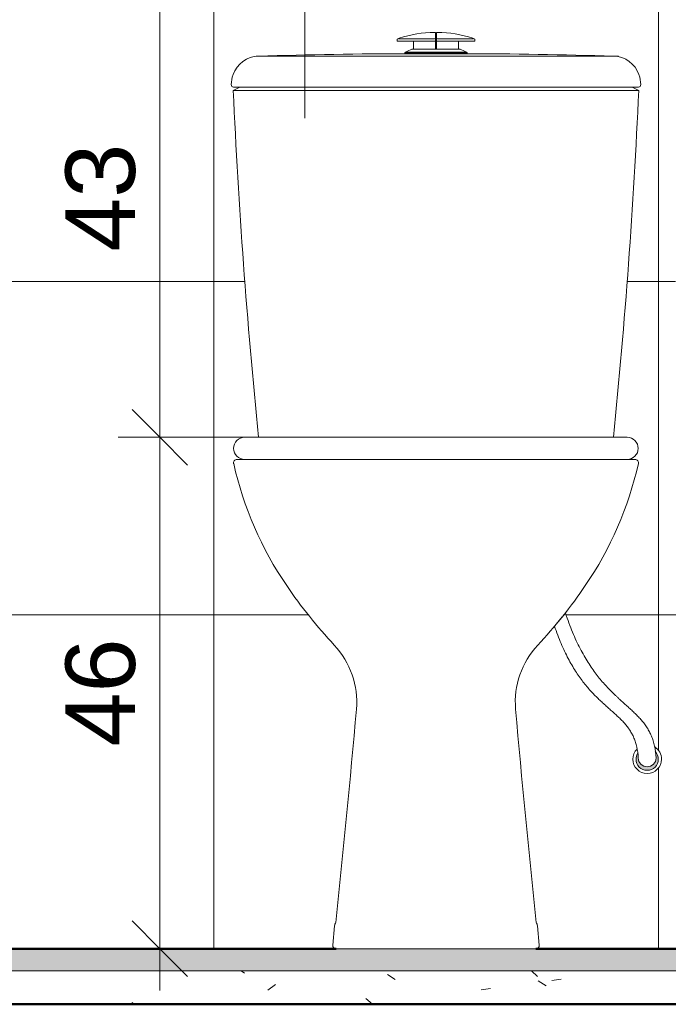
# Model space of a CAD drawing. Header units: millimetres. Extents: x -336 to 27370, y -15225 to 9845.
# Tile 35 of 43: x 17127 to 17710, y -70 to 816. Entities that reach past the tile are written whole.
import ezdxf

# ---------------------------------------------------------------- set-up
doc = ezdxf.new("R2010")
doc.units = ezdxf.units.MM
for name, color, linetype, lineweight in [('A-ANNO-DIMS', 7, 'Continuous', 9), ('A-ANNO-DIMS-25', 7, 'Continuous', 9), ('A-ANNO-KEYN', 7, 'Continuous', 9), ('A-DETL-GENF', 7, 'Continuous', 5), ('A-FLOR', 7, 'Continuous', 5), ('A-FLOR-MCUT', 7, 'Continuous', 5), ('A-FLOR-PATT', 7, 'Continuous', 5), ('A-WALL-PATT', 7, 'Continuous', 50), ('P-SANR-FIXT', 7, 'Continuous', 5)]:
    doc.layers.add(name, color=color, linetype=linetype, lineweight=lineweight)
doc.layers.add('A-DETL', color=7, linetype='Continuous', lineweight=5, true_color=0x00a600)
doc.styles.add('Arial_5', font='arial.ttf', dxfattribs={"height": 62.5})
doc.dimstyles.new('Com_linha__ref__contínua__-_Cor_Vermelha_Arial_2_5mm', dxfattribs={"dimscale": 304.8, "dimtxt": 63.766212, "dimasz": 0.164042, "dimexe": 0.123031, "dimexo": 0.123031, "dimgap": 0.012303, "dimtad": 1, "dimdec": 1, "dimlfac": 0.1, "dimrnd": 0.1, "dimdsep": 46, "dimtxsty": 'Arial_5', "dimblk1": 'OBLIQUE', "dimblk2": 'OBLIQUE', "dimsah": 1, "dimcen": 0.09, "dimdle": 0.123031, "dimazin": 0, "dimtfac": 1, "dimtdec": 4, "dimtix": 1, "dimtmove": 0, "dimatfit": 3, "dimfxl": 1, "dimtvp": 1, "dimtolj": 1, "dimtzin": 0, "dimarcsym": 2})

# ---------------------------------------------------------------- blocks, each defined once
blk = doc.blocks.new('BACIA SANITÁRIA ACESSÍVEL COM CAIXA ACOPLADA COM DUPLO ACIONAMENTO - P_115_17_Branco-2802804-5b')
at = {"layer": 'P-SANR-FIXT'}
for p, q in [((12542.91, 420), (12535.97, 420)), ((12894.12, 420), (12886.97, 420)), ((12623.8, 0.73), (12622.12, -16.71)), ((12807.96, -16.71), (12806.28, 0.73)), ((12625.11, -20), (12804.97, -20))]:
    blk.add_line(p, q, dxfattribs=at)
for centre, radius, start, end in [((12535.97, 416.95), 3.05, 90, 192.79342), ((12846.95, 487.57), 321.94, 192.79342, 214.20689), ((12583.14, 487.57), 321.94, 325.79311, 347.20658), ((12894.12, 416.95), 3.05, 347.20658, 90), ((12944.4, 553.82), 439.78, 214.20689, 223.1504), ((12485.68, 553.82), 439.78, 321.34311, 325.79311), ((12485.68, 553.82), 439.78, 316.8496, 321.23677), ((12569.16, 202.05), 74.55, 354.97031, 43.1504), ((12860.92, 202.05), 74.55, 136.8496, 185.02969), ((860.51, 1232.54), 11828.46, 354.035676, 354.970313), ((24569.57, 1232.54), 11828.46, 185.029687, 185.964324), ((12628.78, 0.25), 5, 140.08411, 174.49987), ((12801.3, 0.25), 5, 5.50013, 39.91589), ((12625.11, -17), 3, 174.49987, 270), ((12804.97, -17), 3, 270, 5.50013)]:
    blk.add_arc(centre, radius, start, end, dxfattribs=at)
blk = doc.blocks.new('Deca_Caixa acoplada com acionamento Duo_Cx_ Acoplada Univ_ Compet_CDC_00F - CDC_00F_17_Branco-2802808-5b')
at = {"layer": 'P-SANR-FIXT'}
for p, q in [((12680.02, 797.64), (12679.98, 796.24)), ((12681.92, 798.89), (12680.74, 798.48)), ((12681.17, 798.27), (12713.15, 798.27)), ((12714.73, 789.44), (12714.73, 803.74)), ((12715.36, 803.74), (12715.36, 789.44)), ((12748.91, 798.27), (12716.93, 798.27)), ((12749.35, 798.48), (12748.17, 798.89)), ((12750.11, 796.24), (12750.06, 797.64)), ((12714.73, 796.28), (12679.97, 796.28)), ((12679.98, 796.24), (12694.72, 796.24)), ((12693.37, 789.13), (12689.43, 787.38)), ((12694.86, 789.13), (12693.37, 789.13)), ((12693.64, 789.13), (12714.9, 789.13)), ((12694.72, 796.24), (12694.86, 789.13)), ((12736.44, 789.13), (12715.18, 789.13)), ((12715.36, 796.28), (12750.11, 796.28)), ((12735.22, 789.13), (12735.36, 796.24)), ((12736.72, 789.13), (12735.22, 789.13)), ((12735.36, 796.24), (12750.11, 796.24)), ((12740.65, 787.38), (12736.72, 789.13)), ((12553.25, 782.69), (12879.31, 782.69)), ((12689.43, 787.38), (12687.05, 786.19)), ((12687.05, 786.19), (12687.05, 785.16)), ((12687.05, 785.99), (12743.05, 785.99)), ((12687.05, 785.16), (12743.03, 785.16)), ((12742.88, 786.26), (12687.19, 786.26)), ((12739.03, 785), (12691.05, 785)), ((12743.03, 786.19), (12740.65, 787.38)), ((12743.03, 785.16), (12743.03, 786.19)), ((12538.55, 755), (12532.67, 752.06)), ((12532.85, 755), (12538.55, 755)), ((12538.55, 755), (12891.54, 755)), ((12897.41, 752.06), (12891.54, 755)), ((12891.54, 755), (12897.23, 755)), ((12532.68, 752), (12897.41, 752))]:
    blk.add_line(p, q, dxfattribs=at)
for centre, radius, start, end in [((12680.9, 797.62), 0.882, 100.95631, 178.17203), ((12713.92, 705.67), 98.55, 90.04111, 108.9465), ((12713.15, 801.27), 3, 270, 295.05762), ((12713.85, 803.19), 1.04, 31.8793, 90.04111), ((12716.24, 803.19), 1.04, 89.95889, 148.1207), ((12716.93, 801.27), 3, 244.94238, 270), ((12716.17, 705.67), 98.55, 71.0535, 89.95889), ((12749.18, 797.62), 0.882, 1.82797, 79.04369), ((12715.04, 789.44), 0.316, 180, 0), ((12556.01, 757.85), 25, 91.78206, 160.52541), ((12694.84, -3704.13), 4489.13, 90.04827, 91.78206), ((12735.25, -3704.13), 4489.13, 88.21794, 89.95173), ((12874.07, 757.85), 25, 19.47459, 88.21794), ((12558.62, 756.93), 27.77, 160.52541, 179.49701), ((12871.46, 756.93), 27.77, 0.50299, 19.47459), ((12532.85, 757), 2, 175.14733, 270), ((12897.23, 757), 2, 270, 4.85267), ((18014.08, 995.82), 5486.83, 182.54634, 185.8143), ((7416, 995.82), 5486.83, 354.1857, 357.45366)]:
    blk.add_arc(centre, radius, start, end, dxfattribs=at)
blk = doc.blocks.new('DIMBLOCK44-5b')
at = {"layer": 'A-ANNO-DIMS-25', "color": 242, "true_color": 0xbd2b2e}
for p, q in [((17252.79, 907.5), (17252.79, 439.99)), ((17252.79, 870), (17227.79, 895)), ((17252.79, 870), (17250.64, 870)), ((17252.79, 870), (17277.79, 845)), ((17252.79, 870), (17290.29, 870)), ((17252.79, 439.99), (17227.79, 464.99)), ((17252.79, 439.99), (17215.29, 439.99)), ((17252.79, 439.99), (17277.79, 414.99)), ((17252.79, 439.99), (17368.08, 439.99))]:
    blk.add_line(p, q, dxfattribs=at)
at = {"layer": 'A-ANNO-DIMS-25', "color": 0, "insert": (17167.9, 606.92), "char_height": 62.5, "width": 115.3678, "attachment_point": 1, "rotation": 90, "line_spacing_factor": 0.941778, "style": 'Arial_5'}
blk.add_mtext('43', dxfattribs=at)
blk = doc.blocks.new('_Oblique')
at = {"color": 0, "linetype": 'ByBlock', "lineweight": -2}
blk.add_line((-0.5, -0.5), (0.5, 0.5), dxfattribs=at)
blk = doc.blocks.new('DIMBLOCK45-5b')
at = {"layer": 'A-ANNO-DIMS-25', "color": 242, "true_color": 0xbd2b2e}
for p, q in [((17252.79, 439.99), (17227.79, 464.99)), ((17252.79, 439.99), (17215.29, 439.99)), ((17252.79, 439.99), (17252.79, -57.5)), ((17252.79, 439.99), (17277.79, 414.99)), ((17252.79, 439.99), (17368.08, 439.99)), ((17252.79, -20), (17227.79, 5)), ((17252.79, -20), (17250.64, -20)), ((17252.79, -20), (17277.79, -45)), ((17252.79, -20), (17290.29, -20))]:
    blk.add_line(p, q, dxfattribs=at)
at = {"layer": 'A-ANNO-DIMS-25', "color": 0, "insert": (17167.9, 161.92), "char_height": 62.5, "width": 115.3678, "attachment_point": 1, "rotation": 90, "line_spacing_factor": 0.941778, "style": 'Arial_5'}
blk.add_mtext('46', dxfattribs=at)

msp = doc.modelspace()

# ---------------------------------------------------------------- hatches: boundary and pattern name
at = {"layer": 'A-DETL-GENF', "true_color": 0xc0c0c0}
msp.add_hatch(color=9, dxfattribs=at).paths.add_polyline_path([(17691.27, 140.47), (17693.86, 140.82), (17696.27, 141.81), (17699, 144.26), (17700.13, 145.94), (17700.93, 147.89), (17701.27, 150.47), (17700.93, 153.06), (17699.27, 156.34), (17698.57, 156.99), (17699.27, 151.6), (17699, 149.53), (17698.2, 147.6), (17696.93, 145.94), (17695.27, 144.67), (17693.35, 143.87), (17690.25, 143.73), (17689.2, 143.87), (17687.27, 144.67), (17685.62, 145.94), (17684.2, 147.94), (17683.55, 149.53), (17682.61, 155.47), (17681.62, 153.06), (17681.27, 150.47), (17681.62, 147.89), (17682.61, 145.47), (17684.2, 143.4), (17686.27, 141.81), (17688.69, 140.82), (17690.25, 140.61)])
at = {"layer": 'A-FLOR', "true_color": 0xbbc5c4}
msp.add_hatch(color=9, dxfattribs=at).paths.add_polyline_path([(17408.55, -40), (18901.27, -40), (18901.27, -20), (16181.27, -20), (16181.27, -40), (17408.37, -40)])
at = {"layer": 'A-FLOR-PATT', "true_color": 0x787878}
h = msp.add_hatch(dxfattribs=at)
h.set_pattern_fill('FP_5', color=8, style=0, pattern_type=2)
h.set_pattern_definition([(50, (4786.23, 0), (182.1847, -15.9391), [19.05, -209.55]), (355, (4786.23, 0), (-35.2424, 191.0566), [15.24, -167.64]), (100.451, (4801.41, -1.33), (146.9425, 175.1167), [16.19, -178.09]), (46.184, (4786.23, 50.8), (271.079, -42.0433), [28.575, -314.325]), (96.636, (4808.82, 47.3), (237.4025, 247.427), [24.285, -267.135]), (351.184, (4786.23, 50.8), (237.4046, 247.425), [22.86, -251.46]), (21, (4811.63, 38.1), (151.6149, -102.2655), [19.05, -209.55]), (326, (4811.63, 38.1), (61.8024, 184.1877), [15.24, -167.64]), (71.451, (4824.27, 29.58), (213.417, 81.9214), [16.19, -178.09]), (37.5, (4786.23, 0), (3.08832, 84.55508), [8.382, -157.226, 8.382, -161.798, -168.275]), (37.5, (4786.23, 0), (3.08832, 84.55508), [-335.788, 8.382, -159.893]), (7.5, (4786.23, 0), (66.81944, 100.18075), [8.382, -88.646, 8.382, -153.416, -64.135]), (7.5, (4786.23, 0), (66.81944, 100.18075), [-258.826, 8.382, -55.753]), (327.5, (4729.59, 0), (135.5905, -5.7289), [8.382, -55.118, 8.382, -189.738, -262.89]), (327.5, (4729.59, 0), (135.5905, -5.7289), [-261.62, 8.382, -254.508]), (317.5, (4704.19, 0), (148.1289, 25.4268), [8.382, -74.168, 8.382, -123.19, -186.69]), (317.5, (4704.19, 0), (148.1289, 25.4268), [-214.122, 8.382, -178.308])])
h.paths.add_polyline_path([(18901.27, -70), (18901.27, -40), (16181.27, -40), (16181.27, -70), (18561.74, -70)])
at = {"layer": 'A-WALL-PATT', "lineweight": 5, "true_color": 0x808080}
h = msp.add_hatch(dxfattribs=at)
h.set_pattern_fill('FP_7', color=8, style=0, pattern_type=2)
h.set_pattern_definition([(0, (19301.27, -20), (0, 300), []), (90, (19301.27, -20), (-400, 2e-14), [])])
h.paths.add_polyline_path([(18901.83, -70), (18901.83, -20), (18901.27, -20), (18901.27, -70)])
h.paths.add_polyline_path([(16351.14, -20), (16620.02, -20), (16620.02, -17), (16620.7, -15.59), (16622.02, -15), (16740.52, -15), (16741.94, -15.59), (16742.52, -17), (16742.52, -20), (17411.18, -19.96), (17409.38, -19.27), (17408.55, -18.11), (17408.35, -16.71), (17410.03, 0.73), (17410.61, 2.63), (17411.18, 3.46), (17420.81, 99.45), (17429.66, 195.52), (17429.39, 211.16), (17425.86, 226.4), (17419.23, 240.57), (17409.78, 253.04), (17387.31, 278.97), (17366.93, 306.58), (17351.15, 332.33), (17337.94, 359.19), (17327.3, 387.18), (17319.15, 417.05), (17319.59, 418.53), (17320.7, 419.61), (17322.2, 420), (17327.3, 420.23), (17326.55, 420.33), (17324.14, 421.33), (17322.07, 422.92), (17320.48, 424.99), (17319.48, 427.4), (17319.14, 429.99), (17319.48, 432.58), (17320.48, 434.99), (17322.07, 437.06), (17324.14, 438.65), (17326.55, 439.65), (17329.14, 439.99), (17341.81, 439.99), (17328.32, 592.59), (17319.08, 752.14), (17324.78, 755), (17318.17, 755.22), (17317.78, 755.48), (17317.09, 757.17), (17317.51, 761.74), (17318.9, 766.65), (17321.33, 771.55), (17325.19, 776.12), (17330.02, 779.65), (17335.55, 781.93), (17341.46, 782.84), (17409.37, 784.43), (17501.59, 785), (17541.46, 784.87), (17593.18, 784.43), (17661.08, 782.84), (17667, 781.93), (17672.53, 779.65), (17677.77, 775.64), (17681.22, 771.55), (17683.87, 766.18), (17685.04, 761.74), (17685.46, 757.17), (17684.38, 755.22), (17683.47, 755), (17677.77, 755), (17683.64, 752.06), (17674.21, 592.47), (17660.74, 439.99), (17674.22, 439.85), (17675.79, 439.65), (17678.2, 438.65), (17680.27, 437.06), (17681.86, 434.99), (17682.86, 432.58), (17683.2, 429.99), (17682.62, 426.83), (17681.86, 424.99), (17680.27, 422.92), (17678.2, 421.33), (17675.25, 420.26), (17675.25, 420), (17681.12, 419.9), (17681.84, 419.61), (17682.95, 418.53), (17683.39, 417.05), (17683.32, 416.28), (17674.22, 384.48), (17664.61, 359.19), (17651.4, 332.33), (17635.62, 306.58), (17617.73, 281.96), (17624.1, 264.69), (17630.92, 250), (17638.04, 237.54), (17647.05, 224.95), (17652.74, 218.06), (17660.07, 210.37), (17678.49, 193.34), (17680.45, 191.52), (17686.22, 185.45), (17691.41, 178.37), (17695.12, 171.24), (17698.35, 161.14), (17700.38, 159.58), (17702.43, 156.91), (17703.71, 153.81), (17704.15, 150.47), (17703.71, 147.14), (17701.94, 143.4), (17699.66, 140.82), (17697.71, 139.32), (17694.61, 138.04), (17690.25, 137.73), (17687.94, 138.04), (17684.2, 139.81), (17681.62, 142.09), (17680.12, 144.04), (17678.84, 147.14), (17678.4, 150.47), (17678.84, 153.81), (17680.61, 157.55), (17682.18, 159.59), (17681.45, 162.91), (17679.35, 169.52), (17675.69, 176.43), (17671.12, 182.46), (17665.81, 187.97), (17645.36, 206.83), (17638.04, 214.76), (17633.5, 220.18), (17626.49, 230.21), (17620.15, 241.1), (17613.83, 254.49), (17607.89, 270.24), (17607.66, 270.24), (17591.37, 251.2), (17583.32, 240.57), (17576.69, 226.4), (17573.16, 211.16), (17572.89, 195.52), (17582.13, 95.54), (17591.37, 3.46), (17591.93, 2.63), (17592.51, 0.73), (17594.18, -17.42), (17593.65, -18.74), (17592.51, -19.61), (17591.37, -20), (18901.27, -20), (18901.27, 760), (18801.27, 760), (18801.27, 460), (18776.27, 460), (18776.27, 760), (18226.27, 760), (18226.27, 460), (18201.27, 460), (18201.27, 760), (18101.27, 760), (18101.27, 880), (18301.27, 880), (18301.27, 1480), (18701.27, 1480), (18701.27, 880), (18901.27, 880), (18901.27, 940.35), (18893.27, 941.05), (18891.03, 941.54), (18888.98, 942.59), (18887.26, 944.12), (18885.99, 946.04), (18885.24, 948.21), (18882.57, 961.25), (18880.77, 961.57), (18880.77, 964.07), (18863.5, 964.62), (18846.83, 969.21), (18831.71, 977.57), (18818.97, 989.26), (18809.32, 1003.6), (18803.31, 1019.81), (18801.27, 1036.97), (18801.27, 1326.33), (18803.95, 1345.81), (18811.16, 1363.24), (18822.89, 1378.53), (18838.18, 1390.26), (18855.99, 1397.63), (18875.09, 1400.15), (18880.77, 1400.15), (18880.77, 1402.43), (18882.57, 1402.75), (18885.24, 1415.79), (18885.99, 1417.96), (18887.26, 1419.88), (18888.98, 1421.41), (18891.03, 1422.46), (18893.27, 1422.95), (18901.27, 1423.65), (18901.27, 1780), (16687.76, 1780), (16687.76, 1119.15), (16691.63, 1118.64), (16701.27, 1114.64), (16709.56, 1108.29), (16715.91, 1100), (16719.91, 1090.35), (16721.27, 1080), (16719.91, 1069.65), (16715.91, 1060), (16709.56, 1051.72), (16701.27, 1045.36), (16691.62, 1041.36), (16687.76, 1040.85), (16687.76, 936.45), (16685.82, 921.76), (16680.15, 908.07), (16671.13, 896.31), (16659.38, 887.29), (16645.69, 881.62), (16630.99, 879.69), (16616.3, 881.62), (16602.61, 887.29), (16590.86, 896.31), (16581.84, 908.07), (16576.17, 921.76), (16574.23, 936.45), (16574.23, 1377.3), (16572.81, 1377.53), (16571.8, 1379.04), (16565.61, 1379.28), (16564.85, 1380.06), (16565.18, 1402.67), (16565.87, 1403.61), (16569.89, 1404.73), (16569.89, 1409.07), (16569.13, 1410.22), (16568.79, 1411.92), (16567.78, 1413.83), (16566.75, 1415.01), (16564.85, 1416.22), (16563.7, 1416.63), (16562.34, 1416.85), (16561.34, 1417.84), (16561.3, 1419.21), (16556.46, 1419.21), (16555.45, 1420.22), (16555.45, 1430.21), (16556.45, 1431.21), (16561.3, 1431.21), (16561.34, 1432.69), (16561.78, 1433.52), (16562.27, 1433.7), (16563.9, 1433.91), (16565.59, 1434.64), (16566.97, 1435.77), (16567.78, 1436.78), (16568.58, 1439.02), (16568.73, 1439.91), (16568.73, 1446.89), (16569.77, 1447.95), (16569.77, 1449.41), (16568.58, 1450.34), (16568.58, 1562.27), (16563.84, 1565.31), (16559.9, 1569.23), (16556.95, 1573.83), (16555.13, 1578.91), (16554.49, 1586.33), (16554.51, 1605.77), (16555, 1609.44), (16556.96, 1614), (16560.13, 1618.09), (16564.37, 1621.53), (16569.45, 1624.12), (16575.12, 1625.75), (16581.1, 1626.33), (16587.09, 1625.84), (16592.79, 1624.29), (16597.91, 1621.77), (16602.19, 1618.4), (16605.43, 1614.35), (16607.45, 1609.82), (16608.16, 1605.05), (16608.31, 1584.24), (16607.68, 1578.86), (16605.82, 1573.73), (16602.81, 1569.1), (16598.8, 1565.17), (16593.98, 1562.14), (16593.83, 1450.22), (16592.79, 1449.41), (16592.79, 1447.95), (16593.83, 1446.89), (16594.1, 1438.29), (16594.78, 1436.78), (16595.81, 1435.5), (16597.13, 1434.52), (16598.66, 1433.91), (16600.29, 1433.7), (16601.26, 1432.62), (16601.26, 1431.21), (16606.21, 1431.11), (16607.11, 1430.21), (16607.11, 1420.22), (16606.1, 1419.21), (16601.22, 1419.21), (16601.04, 1417.66), (16600.22, 1416.85), (16598.54, 1416.58), (16596.97, 1415.9), (16595.6, 1414.85), (16594.51, 1413.49), (16593.77, 1411.92), (16593.43, 1410.22), (16592.67, 1409.07), (16592.67, 1404.73), (16596.69, 1403.61), (16597.38, 1402.67), (16597.72, 1380.03), (16596.72, 1379.04), (16590.8, 1379.04), (16589.63, 1377.5), (16588.23, 1377.28), (16588.23, 936.45), (16589.69, 925.38), (16593.96, 915.07), (16600.76, 906.21), (16609.61, 899.42), (16619.93, 895.15), (16630.99, 893.69), (16642.06, 895.15), (16652.38, 899.42), (16661.23, 906.21), (16668.03, 915.07), (16672.3, 925.38), (16673.76, 936.45), (16673.76, 1040.99), (16670.92, 1041.36), (16661.27, 1045.36), (16652.99, 1051.72), (16646.63, 1060), (16642.64, 1069.65), (16641.27, 1080), (16642.64, 1090.35), (16646.63, 1100), (16652.99, 1108.28), (16661.27, 1114.64), (16670.92, 1118.64), (16673.76, 1119.01), (16673.76, 1780), (16181.27, 1780), (16181.27, -20)])
h.paths.add_polyline_path([(17762.82, 137.28), (17753.25, 138.54), (17744.32, 142.24), (17736.65, 148.12), (17730.77, 155.78), (17727.08, 164.71), (17725.81, 174.29), (17725.81, 557.2), (17723.76, 557.59), (17722.35, 558.87), (17722.26, 560.57), (17716.4, 560.57), (17716.75, 584.2), (17717.44, 585.13), (17721.38, 586.21), (17721.38, 587.93), (17722.52, 588.53), (17722.52, 590.84), (17721.16, 591.07), (17719.38, 592.09), (17719.58, 605.33), (17720.12, 615.69), (17721.55, 630.81), (17722.52, 636.31), (17723.05, 641.87), (17722.27, 649.18), (17719.82, 662.35), (17719.61, 666.25), (17719.73, 675.3), (17719.96, 677.02), (17720.97, 679.47), (17722.43, 682.13), (17724.48, 684.37), (17727, 686.07), (17729.85, 687.13), (17732.86, 687.49), (17735.88, 687.13), (17738.73, 686.07), (17741.24, 684.37), (17743.29, 682.13), (17744.75, 679.47), (17745.77, 677.02), (17746.11, 674.39), (17745.91, 662.35), (17744.91, 656.39), (17743.2, 646.82), (17742.68, 641.87), (17743.45, 634.9), (17744.45, 628.42), (17745.61, 615.69), (17746.31, 598.71), (17746.31, 592.06), (17746, 591.69), (17743.42, 590.88), (17743.17, 590.84), (17743.42, 588.42), (17744.34, 587.93), (17744.34, 586.2), (17748.24, 585.13), (17748.93, 584.2), (17749.28, 560.57), (17743.42, 560.57), (17743.2, 558.48), (17741.91, 557.59), (17739.82, 557.19), (17739.82, 173.85), (17740.61, 167.9), (17742.91, 162.35), (17746.56, 157.58), (17751.33, 153.93), (17756.87, 151.63), (17762.83, 150.85), (17768.78, 151.63), (17774.33, 153.93), (17779.09, 157.58), (17782.75, 162.35), (17785.05, 167.9), (17785.83, 174.29), (17785.83, 201.38), (17785.32, 202.28), (17785.32, 218.28), (17781.61, 218.54), (17780.7, 219.78), (17780.7, 227.12), (17781.61, 228.03), (17776.29, 231.55), (17772.06, 236.33), (17769.2, 242.03), (17767.92, 248.28), (17765.41, 248.28), (17765.41, 252.28), (17767.92, 252.28), (17768.82, 257.54), (17770.86, 262.47), (17773.92, 266.83), (17777.87, 270.42), (17782.51, 273.05), (17782.51, 275.68), (17781.09, 275.68), (17781.09, 279.18), (17780.14, 280.21), (17780.14, 284.21), (17781.84, 285.18), (17804.06, 285.05), (17805.53, 284.21), (17805.53, 280.21), (17804.59, 279.18), (17804.59, 275.68), (17803.16, 275.68), (17803.16, 273.05), (17807.8, 270.42), (17811.75, 266.83), (17814.81, 262.47), (17816.85, 257.54), (17817.76, 252.28), (17820.26, 252.28), (17820.26, 248.28), (17817.76, 248.28), (17816.47, 242.03), (17813.61, 236.33), (17809.38, 231.55), (17804.06, 228.03), (17804.97, 227.12), (17804.97, 219.45), (17803.8, 218.28), (17800.36, 218.28), (17800.35, 202.27), (17799.83, 201.38), (17799.77, 173.85), (17798.57, 164.71), (17794.87, 155.78), (17788.99, 148.12), (17781.33, 142.24), (17772.4, 138.54), (17762.83, 137.28)])
h.paths.add_polyline_path([(18501.27, 470.8), (18493.71, 471.79), (18486.67, 474.71), (18480.62, 479.35), (18475.96, 485.45), (18473.06, 492.44), (18472.07, 500), (18473.06, 507.56), (18475.98, 514.6), (18480.62, 520.65), (18483.61, 522.94), (18481.58, 524.97), (18486.58, 529.97), (18481.58, 534.97), (18486.58, 539.97), (18481.58, 544.97), (18486.58, 549.97), (18481.58, 554.97), (18486.58, 559.97), (18481.58, 564.97), (18486.58, 569.97), (18481.58, 574.97), (18486.58, 579.97), (18481.58, 584.97), (18486.58, 589.97), (18481.58, 594.97), (18486.58, 599.97), (18481.58, 604.97), (18486.58, 609.97), (18471.13, 610.24), (18470.08, 611.79), (18468.78, 622.76), (18468.2, 623.92), (18467.35, 624.9), (18466.29, 625.64), (18465.07, 626.09), (18442.88, 628.99), (18420.46, 634.5), (18415.88, 627.61), (18412.35, 619.81), (18410.08, 610.73), (18410.11, 608.99), (18410.55, 611.76), (18413.26, 608.99), (18415.18, 605.56), (18416.15, 600.89), (18415.88, 597.02), (18415.15, 594.27), (18413.12, 590.81), (18410.5, 588.15), (18406.93, 586.11), (18402.87, 585.12), (18399.2, 585.16), (18395.71, 586.06), (18391.69, 588.56), (18389.61, 590.54), (18387.59, 593.84), (18386.47, 597.54), (18386.52, 602.17), (18387.21, 605.19), (18389.01, 608.62), (18391.69, 611.5), (18394.78, 613.55), (18396.35, 619.81), (18399.88, 627.61), (18404.46, 634.5), (18408.6, 639.36), (18400.73, 642.38), (18381.07, 652.74), (18362.78, 665.37), (18346.1, 680.06), (18331.29, 696.64), (18318.53, 714.84), (18308.11, 734.29), (18299.92, 755.12), (18702.63, 755.12), (18694.44, 734.29), (18684.01, 714.84), (18671.25, 696.64), (18656.45, 680.06), (18639.77, 665.37), (18621.48, 652.74), (18601.81, 642.38), (18581.07, 634.4), (18559.67, 628.99), (18536.26, 625.64), (18535.19, 624.9), (18534.34, 623.92), (18533.76, 622.76), (18533.32, 619.97), (18532.46, 611.79), (18530.96, 610.06), (18530.47, 610), (18515.97, 609.97), (18520.97, 604.97), (18515.97, 599.97), (18520.97, 594.97), (18515.97, 589.97), (18520.97, 584.97), (18515.97, 579.97), (18520.97, 574.97), (18515.97, 569.97), (18520.97, 564.97), (18515.97, 559.97), (18520.97, 554.97), (18515.97, 549.97), (18520.97, 544.97), (18515.97, 539.97), (18520.97, 534.97), (18515.97, 529.97), (18520.97, 524.97), (18518.93, 522.94), (18521.92, 520.65), (18526.58, 514.55), (18529.47, 507.56), (18530.47, 500), (18529.47, 492.44), (18526.56, 485.4), (18521.92, 479.35), (18515.82, 474.69), (18508.83, 471.79)])
h.paths.add_polyline_path([(17901.27, 540.56), (17901.25, 540.56), (17896.52, 541.28), (17893.18, 542.76), (17890.57, 544.7), (17889.01, 546.29), (17886.71, 549.94), (17885.65, 553.17), (17885.31, 555.82), (17885.27, 558.71), (17885.27, 679.06), (17881.27, 679.16), (17879.05, 680.08), (17878.02, 682.56), (17878.02, 705.96), (17870.02, 705.96), (17870.02, 706.65), (17868.9, 706.56), (17868.4, 706.56), (17868.12, 706.65), (17868.12, 722.11), (17868.7, 722.62), (17870.02, 722.64), (17870.02, 723.16), (17878.02, 723.16), (17878.02, 754.41), (17880.52, 754.41), (17880.52, 682.56), (17881.55, 681.56), (17885.27, 681.56), (17885.27, 694.56), (17881.27, 694.56), (17881.55, 725.71), (17886.86, 730.29), (17890.1, 732.09), (17895.15, 733.78), (17897.18, 734.24), (17902.81, 734.45), (17905.14, 734.24), (17908.22, 733.63), (17913.44, 731.53), (17916.57, 729.7), (17921.28, 725.45), (17921.27, 694.56), (17917.27, 694.56), (17917.27, 681.56), (17921.02, 681.56), (17922.02, 682.56), (17922.02, 754.41), (17924.52, 754.41), (17924.52, 723.16), (17932.52, 723.16), (17932.52, 722.29), (17933.96, 722.51), (17934.42, 721.81), (17934.15, 706.56), (17933.47, 706.5), (17932.95, 706.56), (17932.52, 706.47), (17932.52, 705.96), (17924.52, 705.96), (17924.52, 682.56), (17923.5, 680.08), (17921.02, 679.06), (17917.27, 679.06), (17916.98, 553.65), (17915.13, 548.55), (17911.04, 544), (17906.74, 541.52), (17901.27, 540.56)])
h.paths.add_polyline_path([(17031.27, 676.42), (17021.88, 677.85), (17013.78, 681.42), (17007.41, 686.31), (17002.05, 693.3), (16998.68, 701.43), (16997.53, 710.17), (16998.68, 718.9), (17002.36, 727.44), (17003.52, 728.95), (16999.09, 733.45), (16987.41, 725.13), (16974.5, 719.02), (16960.69, 715.26), (16946.3, 714), (16340.65, 714), (16339.85, 712.62), (16335.02, 706.33), (16328.09, 701.01), (16319.26, 697.56), (16311.35, 696.52), (16302.03, 697.93), (16293.93, 701.53), (16287.38, 706.71), (16282.03, 714.04), (16278.87, 722.34), (16277.87, 730), (16279.01, 738.67), (16282.84, 747.38), (16287.67, 753.67), (16294.61, 758.99), (16302.68, 762.34), (16311.35, 763.48), (16320.66, 762.07), (16328.76, 758.47), (16335.02, 753.67), (16341.25, 746), (16947.41, 746.1), (16956.65, 747.14), (16965.38, 749.83), (16974.43, 754.91), (16981.69, 761.09), (16986.87, 767.78), (16991.91, 776.9), (16994.5, 786.15), (16994.67, 787.15), (16995.44, 795), (16995.47, 1400.69), (16994.06, 1401.5), (16987.77, 1406.33), (16982.45, 1413.26), (16979.1, 1421.33), (16977.96, 1430), (16979.37, 1439.31), (16982.97, 1447.42), (16987.77, 1453.67), (16995.48, 1459.32), (17003.78, 1462.47), (17011.44, 1463.48), (17020.75, 1462.07), (17028.82, 1458.5), (17035.11, 1453.67), (17040.43, 1446.74), (17043.78, 1438.67), (17044.92, 1430), (17043.51, 1420.69), (17039.91, 1412.58), (17035.11, 1406.33), (17027.4, 1400.27), (17027.44, 1220.04), (17027.44, 795), (17026.18, 782.21), (17025.2, 776.07), (17022.3, 767.88), (17018.51, 758.06), (17012.43, 748.63), (17008.01, 742.33), (17012.66, 738.05), (17014.76, 739.54), (17022.54, 742.76), (17031.33, 743.9), (17040.67, 742.49), (17048.77, 738.91), (17055.13, 734.03), (17060.49, 727.04), (17063.87, 718.9), (17065.01, 710.17), (17063.59, 700.77), (17060.18, 692.89), (17054.35, 685.71), (17048.14, 680.95), (17040.01, 677.57), (17031.33, 676.43)])
h.paths.add_polyline_path([(17942.52, 714.56), (17941.44, 710.96), (17940.76, 710.21), (17941.97, 713.2)])
h.paths.add_polyline_path([(17934.67, 706.48), (17934.67, 722.64), (17940.24, 720.2), (17941.92, 716.83), (17942.52, 714.56), (17940.24, 708.92), (17934.69, 706.49)])
h.paths.add_polyline_path([(17867.87, 706.48), (17862.31, 708.92), (17860.86, 711.4), (17860.07, 714.74), (17860.88, 717.76), (17862.31, 720.2), (17867.87, 722.62), (17867.87, 706.56)])
h.paths.add_polyline_path([(17521.45, 785.16), (17473.28, 785.16), (17473.28, 786.19), (17479.6, 789.13), (17481.09, 789.36), (17480.95, 796.24), (17466.21, 796.24), (17466.25, 797.64), (17466.97, 798.48), (17468.15, 798.89), (17483.89, 802.88), (17500.08, 804.23), (17500.96, 803.74), (17501.25, 789.13), (17501.58, 789.36), (17501.59, 789.44), (17501.59, 803.74), (17502.47, 804.23), (17518.65, 802.88), (17535.58, 798.48), (17536.29, 797.64), (17536.34, 796.24), (17521.59, 796.24), (17521.59, 789.13), (17522.96, 789.13), (17529.26, 786.19), (17529.26, 785.16), (17521.59, 785.16)])
h.paths.add_polyline_path([(17102.84, 830.26), (17092.62, 830.41), (17082.78, 833.17), (17073.97, 838.36), (17066.8, 845.64), (17061.73, 854.51), (17059.1, 864.39), (17059.1, 874.61), (17061.73, 884.49), (17066.8, 893.36), (17073.97, 900.64), (17082.78, 905.83), (17092.62, 908.59), (17102.84, 908.74), (17112.75, 906.25), (17121.7, 901.31), (17129.07, 894.23), (17134.39, 885.5), (17764.16, 885.5), (17769.47, 894.23), (17776.85, 901.31), (17785.79, 906.25), (17795.71, 908.74), (17805.93, 908.59), (17815.77, 905.83), (17824.57, 900.64), (17831.75, 893.36), (17836.82, 884.49), (17839.44, 874.61), (17839.44, 864.39), (17836.82, 854.51), (17831.75, 845.64), (17824.57, 838.36), (17815.77, 833.17), (17805.93, 830.41), (17795.14, 830.41), (17785.79, 832.75), (17776.85, 837.69), (17769.47, 844.77), (17764.16, 853.5), (17134.39, 853.5), (17129.07, 844.77), (17121.7, 837.69), (17112.75, 832.75), (17103.41, 830.41)])
h.paths.add_polyline_path([(18196.11, 940.33), (18186.14, 942.97), (18177.17, 948.08), (18169.8, 955.31), (18164.53, 964.18), (18161.71, 974.1), (18161.52, 984.42), (18163.97, 994.45), (18168.91, 1003.51), (18176, 1011), (18184.77, 1016.44), (18184.77, 1347.56), (18176, 1353), (18168.91, 1360.49), (18163.97, 1369.55), (18161.52, 1379.58), (18161.71, 1389.9), (18164.53, 1399.82), (18169.8, 1408.69), (18177.17, 1415.92), (18186.14, 1421.03), (18196.11, 1423.67), (18206.43, 1423.67), (18216.41, 1421.03), (18225.38, 1415.92), (18232.74, 1408.69), (18238.01, 1399.82), (18240.84, 1389.9), (18240.84, 1378.8), (18238.57, 1369.55), (18233.64, 1360.49), (18226.55, 1353), (18217.77, 1347.56), (18217.77, 1016.44), (18226.55, 1011), (18233.64, 1003.51), (18238.57, 994.45), (18241.03, 984.42), (18240.84, 974.1), (18238.01, 964.18), (18232.74, 955.31), (18225.38, 948.08), (18216.41, 942.97), (18206.43, 940.33)])
h.paths.add_polyline_path([(18870.72, 996.23), (18880.77, 996.55), (18880.77, 998.43), (18882.57, 998.75), (18885.24, 1011.79), (18885.99, 1013.96), (18887.26, 1015.88), (18888.98, 1017.41), (18891.03, 1018.46), (18893.27, 1018.95), (18901.27, 1019.65), (18901.27, 1158.29), (18889.27, 1158.29), (18889.04, 1168.06), (18888.47, 1168.29), (18855.67, 1168.29), (18855.67, 1178.54), (18833.53, 1178.54), (18833.53, 1036.97), (18834.77, 1026.98), (18838.41, 1017.6), (18844.23, 1009.39), (18851.87, 1002.85), (18860.88, 998.37), (18869.24, 996.55)])
h.paths.add_polyline_path([(18833.53, 1188.04), (18855.67, 1188.04), (18855.67, 1198.29), (18889.04, 1198.53), (18889.27, 1199.09), (18889.27, 1208.29), (18901.27, 1208.29), (18901.27, 1343.65), (18893.27, 1344.35), (18891.03, 1344.84), (18888.98, 1345.89), (18887.26, 1347.42), (18885.99, 1349.34), (18885.24, 1351.51), (18882.57, 1364.55), (18880.77, 1364.87), (18880.77, 1367.5), (18870, 1367.5), (18860.81, 1365.36), (18851.8, 1360.75), (18844.18, 1354.11), (18838.24, 1345.44), (18834.76, 1336.37), (18833.53, 1326.33), (18833.53, 1198.29)])
h.paths.add_polyline_path([(16590.33, 1377.68), (16590.8, 1379.04), (16590.8, 1378.01)])
h.paths.add_polyline_path([(16572.13, 1377.73), (16571.8, 1378.01), (16571.8, 1379.04)])

# ---------------------------------------------------------------- linework, layer by layer
at = {"layer": 'A-ANNO-KEYN'}
msp.add_line((17383.27, 726.9), (17383.27, 1132.87), dxfattribs=at)
at = {"layer": 'A-DETL', "color": 7}
for p, q in [((17673.2, 439.99), (17329.14, 439.99)), ((17329.14, 419.99), (17673.2, 419.99)), ((17617.73, 281.96), (17607.89, 270.24))]:
    msp.add_line(p, q, dxfattribs=at)
for centre, radius, start, end in [((17329.14, 429.99), 10, 90, 270), ((17673.2, 429.99), 10, 270, 90), ((17691.27, 150.47), 12.88, 135, 180), ((17691.27, 150.47), 12.88, 360, 58.3782), ((17691.27, 150.47), 10, 150, 180), ((17691.27, 151.6), 8, 180, 360), ((17691.27, 150.47), 10, 360, 43.21702), ((17691.27, 150.47), 12.88, 180, 0), ((17691.27, 150.47), 10, 180, 0)]:
    msp.add_arc(centre, radius, start, end, dxfattribs=at)
for points, knots in [([(17699.27, 151.6), (17699.04, 155.46), (17698.35, 160.82), (17696.92, 166.26), (17695.94, 169.15), (17694.87, 171.95), (17693.64, 174.57), (17692.27, 177.03), (17691.18, 178.83), (17690.04, 180.57), (17688.41, 182.79), (17686.69, 184.93), (17684.86, 187.02), (17683.44, 188.53), (17681.96, 190.03), (17680.46, 191.52), (17678.92, 193.01), (17677.33, 194.48), (17675.71, 195.95), (17674.06, 197.44), (17672.39, 198.95), (17670.69, 200.47), (17668.96, 202.01), (17667.22, 203.6), (17665.46, 205.23), (17663.67, 206.89), (17661.87, 208.59), (17659.47, 210.96), (17656.42, 214.04), (17652.74, 218.01), (17649.05, 222.3), (17645.35, 226.94), (17641.68, 231.99), (17636.82, 239.29), (17630.86, 249.63), (17624.03, 264.25), (17619.78, 275.78), (17617.73, 281.96)], [0, 0, 0, 0, 0.071429, 0.107143, 0.125, 0.142857, 0.178571, 0.196429, 0.214286, 0.232143, 0.25, 0.285714, 0.303571, 0.321429, 0.339286, 0.357143, 0.375, 0.392857, 0.410714, 0.428571, 0.446429, 0.464286, 0.482143, 0.5, 0.517857, 0.535714, 0.553571, 0.571429, 0.607143, 0.642857, 0.678571, 0.714286, 0.75, 0.785714, 0.857143, 0.928571, 1, 1, 1, 1]), ([(17607.89, 270.24), (17609.81, 264.59), (17613.76, 254.08), (17620.11, 240.76), (17625.61, 231.35), (17630.1, 224.71), (17633.5, 220.12), (17636.9, 215.9), (17640.31, 212), (17643.7, 208.39), (17646.5, 205.6), (17648.72, 203.45), (17650.37, 201.91), (17652.01, 200.41), (17653.63, 198.93), (17655.24, 197.49), (17657.36, 195.62), (17659.43, 193.79), (17661.44, 191.98), (17662.94, 190.65), (17664.4, 189.32), (17665.82, 187.97), (17667.2, 186.61), (17669.01, 184.81), (17670.73, 182.95), (17672.35, 181.01), (17673.52, 179.54), (17674.64, 178.02), (17675.7, 176.44), (17676.71, 174.8), (17677.66, 173.12), (17678.55, 171.37), (17679.36, 169.54), (17680.11, 167.62), (17681.03, 164.98), (17682.37, 160.03), (17683.04, 155.13), (17683.27, 151.6)], [0, 0, 0, 0, 0.071429, 0.142857, 0.214286, 0.25, 0.285714, 0.321429, 0.357143, 0.392857, 0.428571, 0.446429, 0.464286, 0.482143, 0.5, 0.517857, 0.535714, 0.571429, 0.589286, 0.607143, 0.625, 0.642857, 0.660714, 0.678571, 0.714286, 0.732143, 0.75, 0.767857, 0.785714, 0.803571, 0.821429, 0.839286, 0.857143, 0.875, 0.892857, 0.928571, 1, 1, 1, 1])]:
    msp.add_open_spline(points, degree=3, knots=knots, dxfattribs=at)
at = {"layer": 'A-FLOR', "lineweight": 50}
for p, q in [((17411.34, -20), (16181.27, -20)), ((18901.27, -20), (17591.21, -20)), ((18901.83, -70), (16181.27, -70))]:
    msp.add_line(p, q, dxfattribs=at)
at = {"layer": 'A-FLOR-MCUT'}
msp.add_line((18901.27, -40), (16181.27, -40), dxfattribs=at)

# ---------------------------------------------------------------- block references
at = {"layer": 'P-SANR-FIXT'}
for name in ['Deca_Caixa acoplada com acionamento Duo_Cx_ Acoplada Univ_ Compet_CDC_00F - CDC_00F_17_Branco-2802808-5b', 'BACIA SANITÁRIA ACESSÍVEL COM CAIXA ACOPLADA COM DUPLO ACIONAMENTO - P_115_17_Branco-2802804-5b']:
    msp.add_blockref(name, (4786.23, 0), dxfattribs=at)

# ---------------------------------------------------------------- dimensions: what is measured, and where the dimension line sits
at = {"layer": 'A-ANNO-DIMS', "color": 242, "true_color": 0xbd2b2e}
for base, p1, p2, override, picture, middle in [((17252.79, 439.99), (17288.14, 870), (17405.58, 439.99), {"dimpost": '<>', "dimfxl": 445.759984}, 'DIMBLOCK44-5b', (17217.1, 654.99)), ((17252.79, -20), (17405.58, 439.99), (17288.14, -20), {"dimpost": '<>', "dimfxl": 474.74186}, 'DIMBLOCK45-5b', (17217.12, 209.99))]:
    dim = msp.add_linear_dim(base=base, p1=p1, p2=p2, angle=90, dimstyle='Com_linha__ref__contínua__-_Cor_Vermelha_Arial_2_5mm', override=override, dxfattribs=at)
    dim.commit()
    dim.dimension.update_dxf_attribs({"geometry": picture, "text_midpoint": middle})

doc.saveas('drawing.dxf')
